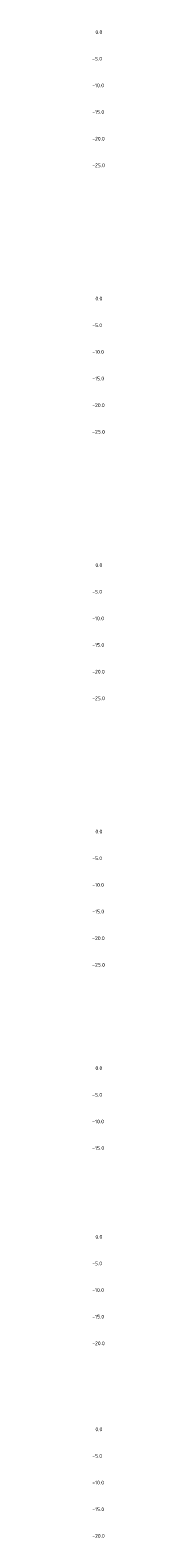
# Model space of a CAD drawing. Header units: metres. Extents: x 52809 to 58512, y 375258 to 377043.
# Tile 4 of 10: x 55642 to 55644, y 376748 to 377031. Entities that reach past the tile are written whole.
import ezdxf

# ---------------------------------------------------------------- set-up
doc = ezdxf.new("R2010")
doc.units = ezdxf.units.M
doc.layers.add('text', color=7, linetype='Continuous')
doc.styles.get("Standard").update_dxf_attribs({"font": 'NLCS-ISO.ttf'})

msp = doc.modelspace()

# ---------------------------------------------------------------- texts
at = {"layer": 'text', "color": 8}
for s, p in [('0.0', (55642.4684, 377030.1182)), ('-5.0', (55641.8613, 377025.1182)), ('-10.0', (55641.8613, 377020.1182)), ('-15.0', (55641.8613, 377015.1182)), ('-20.0', (55641.8613, 377010.1182)), ('-25.0', (55641.8613, 377005.1182)), ('0.0', (55642.4684, 376980.1182)), ('-5.0', (55641.8613, 376975.1182)), ('-10.0', (55641.8613, 376970.1182)), ('-15.0', (55641.8613, 376965.1182)), ('-20.0', (55641.8613, 376960.1182)), ('-25.0', (55641.8613, 376955.1182)), ('0.0', (55642.4684, 376930.1182)), ('-5.0', (55641.8613, 376925.1182)), ('-10.0', (55641.8613, 376920.1182)), ('-15.0', (55641.8613, 376915.1182)), ('-20.0', (55641.8613, 376910.1182)), ('-25.0', (55641.8613, 376905.1182)), ('0.0', (55642.4684, 376880.1182)), ('-5.0', (55641.8613, 376875.1182)), ('-10.0', (55641.8613, 376870.1182)), ('-15.0', (55641.8613, 376865.1182)), ('-20.0', (55641.8613, 376860.1182)), ('-25.0', (55641.8613, 376855.1182)), ('0.0', (55642.4684, 376835.7295)), ('-5.0', (55641.8613, 376830.7295)), ('-10.0', (55641.8613, 376825.7295)), ('-15.0', (55641.8613, 376820.7295)), ('0.0', (55642.4684, 376804.0994)), ('-5.0', (55641.8613, 376799.0994)), ('-10.0', (55641.8613, 376794.0994)), ('-15.0', (55641.8613, 376789.0994)), ('-20.0', (55641.8613, 376784.0994)), ('0.0', (55642.4684, 376767.9691)), ('-5.0', (55641.8613, 376762.9691)), ('-10.0', (55641.8613, 376757.9691)), ('-15.0', (55641.8613, 376752.9691)), ('-20.0', (55641.8613, 376747.9691))]:
    msp.add_text(s, height=0.7, dxfattribs=at).set_placement(p)

doc.saveas('drawing.dxf')
